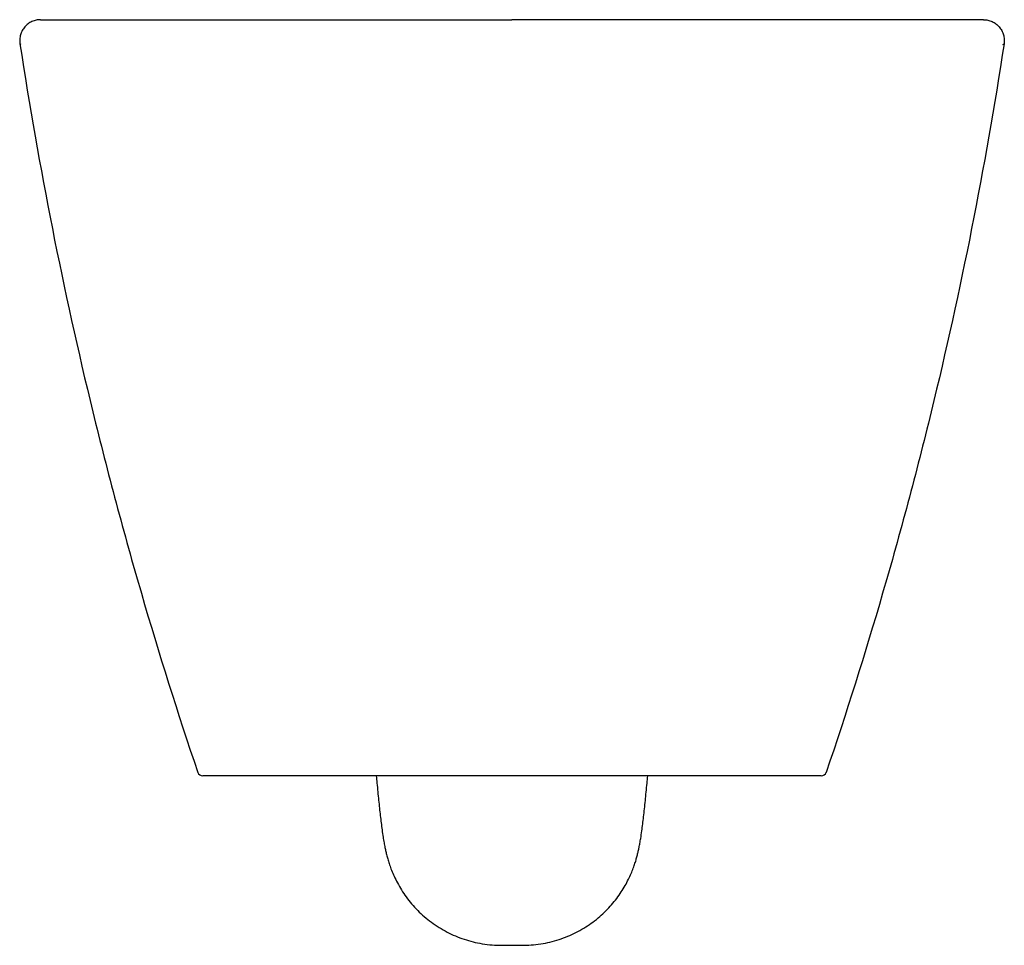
# Model space of a CAD drawing. Header units: millimetres. Extents: x 4589.081 to 4589.459, y 3260.727 to 3261.082.
import ezdxf

# ---------------------------------------------------------------- set-up
doc = ezdxf.new("R2010")
doc.units = ezdxf.units.MM
doc.layers.add('SANINDUSA', color=3, linetype='Continuous')

msp = doc.modelspace()

# ---------------------------------------------------------------- linework, layer by layer
at = {"layer": 'SANINDUSA'}
for p, q in [((4589.089134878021, 3261.081959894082), (4589.089499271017, 3261.081959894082)), ((4589.450562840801, 3261.081959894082), (4589.450198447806, 3261.081959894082)), ((4589.388416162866, 3260.791959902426), (4589.151281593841, 3260.791959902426)), ((4589.265722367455, 3260.727015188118), (4589.273975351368, 3260.727015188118))]:
    msp.add_line(p, q, dxfattribs=at)
for centre, radius, start, end in [((4589.150899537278, 3260.792620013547), 0.001664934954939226, 152.6544541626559, 155.2415029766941), ((4589.151281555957, 3260.793959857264), 0.001999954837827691, 198.74134294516, 270.0010852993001), ((4589.388416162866, 3260.793959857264), 0.001999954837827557, 269.9989147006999, 341.25865705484), ((4589.388798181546, 3260.792620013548), 0.001664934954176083, 24.75849702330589, 27.34554583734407)]:
    msp.add_arc(centre, radius, start, end, dxfattribs=at)
for points, knots in [([(4589.08913487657, 3261.081959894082), (4589.088555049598, 3261.081959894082), (4589.087986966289, 3261.081897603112), (4589.0871515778, 3261.08171539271), (4589.086875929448, 3261.081639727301), (4589.086330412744, 3261.081457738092), (4589.086059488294, 3261.081350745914), (4589.085275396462, 3261.080990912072), (4589.084784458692, 3261.080698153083), (4589.084095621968, 3261.080179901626), (4589.083872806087, 3261.07999260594), (4589.083452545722, 3261.079598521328), (4589.083056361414, 3261.079184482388), (4589.082707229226, 3261.078731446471), (4589.082381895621, 3261.078258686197), (4589.082230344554, 3261.078010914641), (4589.081819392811, 3261.07724880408), (4589.081603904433, 3261.07671907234), (4589.081366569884, 3261.075892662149), (4589.08130171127, 3261.075610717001), (4589.081202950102, 3261.075040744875), (4589.081169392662, 3261.074755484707), (4589.081114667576, 3261.073898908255), (4589.08113891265, 3261.073326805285), (4589.08122634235, 3261.072753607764)], [0, 0, 0, 0, 0.1250000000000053, 0.1250000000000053, 0.1875000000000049, 0.1875000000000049, 0.2500000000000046, 0.2500000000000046, 0.3750000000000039, 0.3750000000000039, 0.4375000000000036, 0.4375000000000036, 0.5000000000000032, 0.5625000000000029, 0.5625000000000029, 0.6250000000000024, 0.6250000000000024, 0.750000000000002, 0.750000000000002, 0.8125000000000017, 0.8125000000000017, 0.8750000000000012, 0.8750000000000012, 1, 1, 1, 1]), ([(4589.089499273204, 3261.081959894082), (4589.089503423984, 3261.081959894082), (4589.089526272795, 3261.081959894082), (4589.089626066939, 3261.081959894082), (4589.089701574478, 3261.081959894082), (4589.090015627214, 3261.081959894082), (4589.090342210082, 3261.081959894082), (4589.091289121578, 3261.081959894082), (4589.091909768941, 3261.081959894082), (4589.093510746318, 3261.081959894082), (4589.09449146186, 3261.081959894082), (4589.096892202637, 3261.081959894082), (4589.098312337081, 3261.081959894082), (4589.100425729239, 3261.081959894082), (4589.10086573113, 3261.081959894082), (4589.101778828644, 3261.081959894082), (4589.102252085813, 3261.081959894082), (4589.103724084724, 3261.081959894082), (4589.104775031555, 3261.081959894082), (4589.108154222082, 3261.081959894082), (4589.110707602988, 3261.081959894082), (4589.116529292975, 3261.081959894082), (4589.119797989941, 3261.081959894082), (4589.127192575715, 3261.081959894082), (4589.131253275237, 3261.081959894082), (4589.140170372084, 3261.081959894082), (4589.145025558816, 3261.081959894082), (4589.151569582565, 3261.081959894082), (4589.152902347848, 3261.081959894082), (4589.155616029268, 3261.081959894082), (4589.156996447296, 3261.081959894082), (4589.161181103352, 3261.081959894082), (4589.16403767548, 3261.081959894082), (4589.172799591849, 3261.081959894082), (4589.178895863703, 3261.081959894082), (4589.188416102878, 3261.081959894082), (4589.191652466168, 3261.081959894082), (4589.196603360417, 3261.081959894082), (4589.198269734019, 3261.081959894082), (4589.201635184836, 3261.081959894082), (4589.203337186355, 3261.081959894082), (4589.211879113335, 3261.081959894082), (4589.218831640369, 3261.081959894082), (4589.232976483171, 3261.081959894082), (4589.240168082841, 3261.081959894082), (4589.251156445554, 3261.081959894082), (4589.254853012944, 3261.081959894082), (4589.260452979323, 3261.081959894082), (4589.262331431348, 3261.081959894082), (4589.266088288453, 3261.081959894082), (4589.267967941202, 3261.081959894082), (4589.269848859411, 3261.081959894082)], [0, 0, 0, 0, 0.03125000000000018, 0.03125000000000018, 0.06250000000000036, 0.06250000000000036, 0.1250000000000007, 0.1250000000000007, 0.1875000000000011, 0.1875000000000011, 0.2500000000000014, 0.2500000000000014, 0.3125000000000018, 0.3125000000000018, 0.328125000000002, 0.328125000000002, 0.3437500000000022, 0.3437500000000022, 0.3750000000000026, 0.3750000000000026, 0.4375000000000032, 0.4375000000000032, 0.5000000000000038, 0.5000000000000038, 0.5625000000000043, 0.5625000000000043, 0.625000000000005, 0.625000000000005, 0.6406250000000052, 0.6406250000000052, 0.6562500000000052, 0.6562500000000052, 0.6875000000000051, 0.6875000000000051, 0.7500000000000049, 0.7500000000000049, 0.7812500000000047, 0.7812500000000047, 0.7968750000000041, 0.7968750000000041, 0.8125000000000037, 0.8125000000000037, 0.8750000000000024, 0.8750000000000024, 0.9375000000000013, 0.9375000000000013, 0.9687500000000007, 0.9687500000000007, 0.9843750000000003, 0.9843750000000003, 1, 1, 1, 1]), ([(4589.45019844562, 3261.081959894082), (4589.450194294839, 3261.081959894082), (4589.450171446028, 3261.081959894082), (4589.450071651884, 3261.081959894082), (4589.449996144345, 3261.081959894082), (4589.449682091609, 3261.081959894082), (4589.449355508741, 3261.081959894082), (4589.448408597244, 3261.081959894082), (4589.447787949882, 3261.081959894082), (4589.446186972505, 3261.081959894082), (4589.445206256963, 3261.081959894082), (4589.442805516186, 3261.081959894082), (4589.441385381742, 3261.081959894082), (4589.439271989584, 3261.081959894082), (4589.438831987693, 3261.081959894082), (4589.437918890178, 3261.081959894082), (4589.43744563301, 3261.081959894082), (4589.435973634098, 3261.081959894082), (4589.434922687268, 3261.081959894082), (4589.431543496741, 3261.081959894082), (4589.428990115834, 3261.081959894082), (4589.423168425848, 3261.081959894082), (4589.419899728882, 3261.081959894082), (4589.412505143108, 3261.081959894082), (4589.408444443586, 3261.081959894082), (4589.399527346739, 3261.081959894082), (4589.394672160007, 3261.081959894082), (4589.388128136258, 3261.081959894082), (4589.386795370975, 3261.081959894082), (4589.384081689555, 3261.081959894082), (4589.382701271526, 3261.081959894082), (4589.378516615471, 3261.081959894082), (4589.375660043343, 3261.081959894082), (4589.366898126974, 3261.081959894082), (4589.36080185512, 3261.081959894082), (4589.351281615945, 3261.081959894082), (4589.348045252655, 3261.081959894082), (4589.343094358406, 3261.081959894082), (4589.341427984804, 3261.081959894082), (4589.338062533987, 3261.081959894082), (4589.336360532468, 3261.081959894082), (4589.327818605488, 3261.081959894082), (4589.320866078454, 3261.081959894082), (4589.306721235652, 3261.081959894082), (4589.299529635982, 3261.081959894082), (4589.288541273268, 3261.081959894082), (4589.284844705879, 3261.081959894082), (4589.2792447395, 3261.081959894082), (4589.277366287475, 3261.081959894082), (4589.27360943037, 3261.081959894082), (4589.271729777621, 3261.081959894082), (4589.269848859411, 3261.081959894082)], [0, 0, 0, 0, 0.03125000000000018, 0.03125000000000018, 0.06250000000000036, 0.06250000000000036, 0.1250000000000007, 0.1250000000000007, 0.1875000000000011, 0.1875000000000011, 0.2500000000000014, 0.2500000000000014, 0.3125000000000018, 0.3125000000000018, 0.328125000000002, 0.328125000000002, 0.3437500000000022, 0.3437500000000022, 0.3750000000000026, 0.3750000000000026, 0.4375000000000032, 0.4375000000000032, 0.5000000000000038, 0.5000000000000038, 0.5625000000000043, 0.5625000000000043, 0.625000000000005, 0.625000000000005, 0.6406250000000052, 0.6406250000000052, 0.6562500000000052, 0.6562500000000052, 0.6875000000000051, 0.6875000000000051, 0.7500000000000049, 0.7500000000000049, 0.7812500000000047, 0.7812500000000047, 0.7968750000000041, 0.7968750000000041, 0.8125000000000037, 0.8125000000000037, 0.8750000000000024, 0.8750000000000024, 0.9375000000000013, 0.9375000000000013, 0.9687500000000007, 0.9687500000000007, 0.9843750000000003, 0.9843750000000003, 1, 1, 1, 1]), ([(4589.450562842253, 3261.081959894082), (4589.451142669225, 3261.081959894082), (4589.451710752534, 3261.081897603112), (4589.452546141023, 3261.08171539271), (4589.452821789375, 3261.081639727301), (4589.453367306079, 3261.081457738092), (4589.453638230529, 3261.081350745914), (4589.454422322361, 3261.080990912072), (4589.454913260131, 3261.080698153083), (4589.455602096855, 3261.080179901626), (4589.455824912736, 3261.07999260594), (4589.456245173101, 3261.079598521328), (4589.456641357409, 3261.079184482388), (4589.456990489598, 3261.078731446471), (4589.457315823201, 3261.078258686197), (4589.45746737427, 3261.078010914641), (4589.457878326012, 3261.07724880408), (4589.45809381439, 3261.07671907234), (4589.458331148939, 3261.075892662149), (4589.458396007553, 3261.075610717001), (4589.458494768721, 3261.075040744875), (4589.458528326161, 3261.074755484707), (4589.458583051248, 3261.073898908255), (4589.458558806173, 3261.073326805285), (4589.458471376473, 3261.072753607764)], [0, 0, 0, 0, 0.1250000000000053, 0.1250000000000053, 0.1875000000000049, 0.1875000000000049, 0.2500000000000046, 0.2500000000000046, 0.3750000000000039, 0.3750000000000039, 0.4375000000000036, 0.4375000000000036, 0.5000000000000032, 0.5625000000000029, 0.5625000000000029, 0.6250000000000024, 0.6250000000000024, 0.750000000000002, 0.750000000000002, 0.8125000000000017, 0.8125000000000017, 0.8750000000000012, 0.8750000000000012, 1, 1, 1, 1]), ([(4589.08122634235, 3261.072753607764), (4589.084846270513, 3261.049021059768), (4589.088984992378, 3261.025385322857), (4589.098298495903, 3260.978307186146), (4589.103475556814, 3260.954856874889), (4589.112006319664, 3260.919884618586), (4589.114977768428, 3260.908259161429), (4589.121176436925, 3260.885072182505), (4589.124404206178, 3260.873508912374), (4589.134464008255, 3260.838941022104), (4589.141674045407, 3260.816051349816), (4589.1493876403, 3260.793317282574)], [0, 0, 0, 0, 0.2499999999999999, 0.2499999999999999, 0.4999999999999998, 0.4999999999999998, 0.6249999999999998, 0.6249999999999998, 0.7499999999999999, 0.7499999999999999, 1, 1, 1, 1]), ([(4589.458471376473, 3261.072753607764), (4589.45485144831, 3261.049021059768), (4589.450712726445, 3261.025385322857), (4589.44139922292, 3260.978307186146), (4589.436222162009, 3260.954856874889), (4589.427691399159, 3260.919884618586), (4589.424719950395, 3260.908259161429), (4589.418521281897, 3260.885072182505), (4589.415293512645, 3260.873508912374), (4589.405233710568, 3260.838941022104), (4589.398023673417, 3260.816051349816), (4589.390310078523, 3260.793317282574)], [0, 0, 0, 0, 0.2499999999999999, 0.2499999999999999, 0.4999999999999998, 0.4999999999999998, 0.6249999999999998, 0.6249999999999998, 0.7499999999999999, 0.7499999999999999, 1, 1, 1, 1]), ([(4589.21783533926, 3260.791959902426), (4589.217917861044, 3260.79103183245), (4589.218105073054, 3260.788926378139), (4589.218397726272, 3260.785817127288), (4589.218712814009, 3260.782610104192), (4589.219029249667, 3260.779560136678), (4589.219348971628, 3260.776656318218), (4589.219677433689, 3260.773874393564), (4589.220029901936, 3260.771133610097), (4589.220385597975, 3260.768659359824), (4589.220747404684, 3260.766460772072), (4589.22109031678, 3260.764641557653), (4589.221446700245, 3260.762986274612), (4589.221836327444, 3260.761388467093), (4589.222310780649, 3260.759680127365), (4589.222906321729, 3260.757806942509), (4589.223668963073, 3260.755722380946), (4589.22465597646, 3260.75339453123), (4589.22591228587, 3260.750854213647), (4589.227455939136, 3260.748186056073), (4589.22927834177, 3260.745491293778), (4589.231359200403, 3260.742853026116), (4589.233678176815, 3260.740328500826), (4589.236215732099, 3260.737957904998), (4589.238952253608, 3260.735771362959), (4589.241867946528, 3260.733792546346), (4589.244942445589, 3260.732040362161), (4589.248154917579, 3260.730530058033), (4589.251483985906, 3260.729274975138), (4589.254907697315, 3260.728282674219), (4589.258518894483, 3260.72754696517), (4589.262130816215, 3260.727089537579), (4589.264576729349, 3260.727050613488), (4589.265714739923, 3260.727032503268)], [0, 0, 0, 0, 0.02965149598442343, 0.06726849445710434, 0.1052234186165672, 0.1436697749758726, 0.1828636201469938, 0.2232730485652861, 0.2658770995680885, 0.3132864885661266, 0.3496997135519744, 0.3794140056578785, 0.4016603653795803, 0.4223869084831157, 0.4427471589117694, 0.4634367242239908, 0.485767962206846, 0.510632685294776, 0.538242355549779, 0.5680091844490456, 0.5991352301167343, 0.6311006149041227, 0.6636100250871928, 0.6964823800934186, 0.729602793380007, 0.7628970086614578, 0.7963169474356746, 0.8298300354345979, 0.86341315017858, 0.897049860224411, 0.9307280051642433, 0.9677698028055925, 1, 1, 1, 1]), ([(4589.273975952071, 3260.727030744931), (4589.274115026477, 3260.727025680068), (4589.275494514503, 3260.726975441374), (4589.27810012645, 3260.727173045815), (4589.28174484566, 3260.727634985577), (4589.285290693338, 3260.728410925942), (4589.288717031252, 3260.729445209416), (4589.292005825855, 3260.730730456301), (4589.295140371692, 3260.732245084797), (4589.298105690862, 3260.733969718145), (4589.300888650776, 3260.735882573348), (4589.303477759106, 3260.737960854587), (4589.305863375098, 3260.740179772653), (4589.308037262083, 3260.74251222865), (4589.309992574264, 3260.744927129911), (4589.311722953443, 3260.747387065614), (4589.313222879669, 3260.749844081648), (4589.314488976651, 3260.752237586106), (4589.315526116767, 3260.754500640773), (4589.316353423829, 3260.756579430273), (4589.317004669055, 3260.758454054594), (4589.317520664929, 3260.760144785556), (4589.31793935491, 3260.761697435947), (4589.31829188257, 3260.763170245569), (4589.318605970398, 3260.76464359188), (4589.318910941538, 3260.766249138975), (4589.319256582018, 3260.768301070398), (4589.319608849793, 3260.770700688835), (4589.319966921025, 3260.773443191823), (4589.32030434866, 3260.776265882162), (4589.320635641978, 3260.7792499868), (4589.320967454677, 3260.782435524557), (4589.321291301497, 3260.785725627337), (4589.321589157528, 3260.788887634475), (4589.321778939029, 3260.791021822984), (4589.321862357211, 3260.791959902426)], [0, 0, 0, 0, 0.003942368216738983, 0.03910460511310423, 0.07379324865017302, 0.1080217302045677, 0.1417967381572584, 0.1751185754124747, 0.2079817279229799, 0.240374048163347, 0.2722759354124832, 0.3036594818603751, 0.3344843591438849, 0.3646929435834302, 0.3941977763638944, 0.4228624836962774, 0.4504642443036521, 0.4766616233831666, 0.5010335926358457, 0.5233125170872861, 0.5436768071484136, 0.5627725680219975, 0.581532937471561, 0.6009280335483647, 0.6220556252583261, 0.6467744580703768, 0.678470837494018, 0.7272416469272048, 0.7704335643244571, 0.810529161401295, 0.8528218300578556, 0.8929090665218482, 0.9318159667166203, 0.9700298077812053, 1, 1, 1, 1])]:
    msp.add_open_spline(points, degree=3, knots=knots, dxfattribs=at)
for points in [[(4589.081640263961, 3261.072464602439), (4589.081517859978, 3261.072547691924), (4589.081348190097, 3261.07266493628), (4589.08122634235, 3261.072753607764)], [(4589.458057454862, 3261.072464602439), (4589.458179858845, 3261.072547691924), (4589.458349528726, 3261.07266493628), (4589.458471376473, 3261.072753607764)]]:
    msp.add_open_spline(points, degree=3, dxfattribs=at)

doc.saveas('drawing.dxf')
